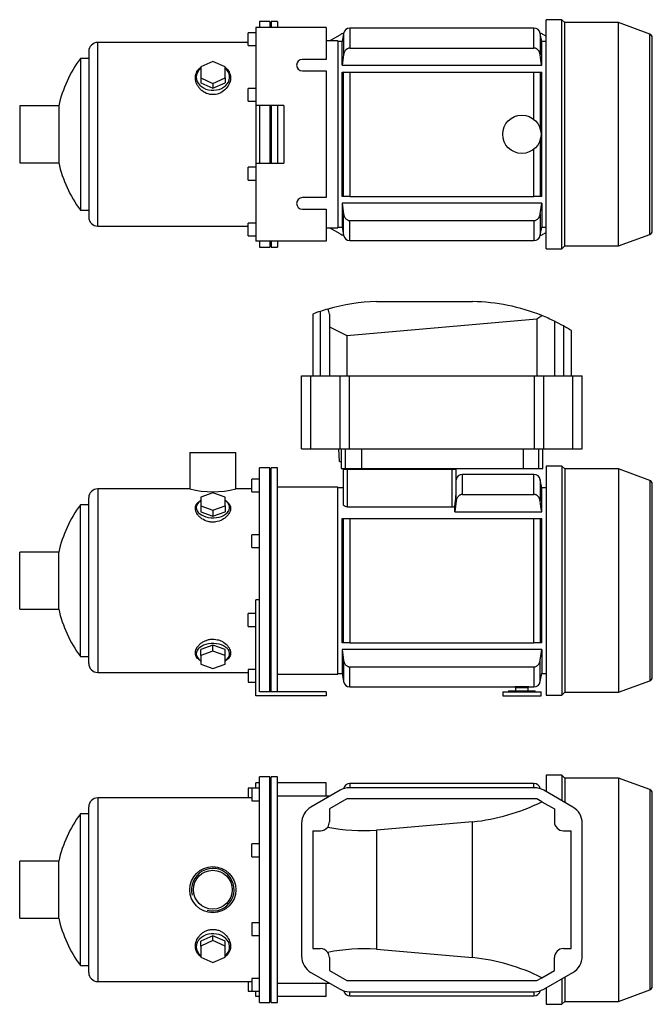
# Model space of a CAD drawing. Header units: millimetres. Extents: x 63 to 1175, y 14 to 799.
# Tile 1 of 2: x 63 to 557, y 29 to 799. Entities that reach past the tile are written whole.
import ezdxf

# ---------------------------------------------------------------- set-up
doc = ezdxf.new("R2010")
doc.units = ezdxf.units.MM
for name, color, linetype in [('CARCASSA_MEC_90', 7, 'Continuous'), ('COPRIVENTOLA_MEC', 7, 'Continuous'), ('CORPO_MH_3-5_[5]', 7, 'Continuous'), ('FLANGIA_MOTORE_T', 7, 'Continuous'), ('PIEDINO_MEC_90_I', 7, 'Continuous'), ('STAFFA_3-5-9_INT', 7, 'Continuous'), ('VFD_SEMPL', 7, 'Continuous')]:
    doc.layers.add(name, color=color, linetype=linetype)

# ---------------------------------------------------------------- blocks, each defined once
blk = doc.blocks.new('SE1')
at = {"layer": 'CARCASSA_MEC_90', "color": 7, "linetype": 'Continuous'}
for p, q in [((321.01, 201.92), (321.01, 198.62)), ((464.92, 201.92), (321.01, 201.92)), ((464.92, 198.62), (464.92, 201.92)), ((321.01, 35.92), (321.01, 39.22)), ((464.92, 39.22), (464.92, 35.92)), ((321.01, 35.92), (464.92, 35.92))]:
    blk.add_line(p, q, dxfattribs=at)
for centre, start, end in [((321.01, 196.92), 90, 168.67351), ((464.92, 196.92), 11.32717, 90), ((321.01, 40.92), 191.32535, 270), ((464.92, 40.92), 270, 348.67397)]:
    blk.add_arc(centre, 5, start, end, dxfattribs=at)
at = {"layer": 'COPRIVENTOLA_MEC', "color": 7, "linetype": 'Continuous'}
for p, q in [((474.47, 208.47), (474.47, 195.59)), ((486.77, 208.47), (474.47, 208.47)), ((486.77, 208.47), (486.77, 188.49)), ((489.07, 206.17), (486.77, 208.47)), ((489.07, 206.17), (489.07, 187.16)), ((530.91, 206.17), (489.07, 206.17)), ((530.91, 206.17), (530.91, 31.67)), ((555.49, 197.22), (530.91, 206.17)), ((555.49, 197.22), (555.49, 40.62)), ((557.47, 43.44), (557.47, 194.4)), ((486.77, 49.35), (486.77, 29.37)), ((489.07, 50.68), (489.07, 31.67)), ((474.47, 42.25), (474.47, 29.37)), ((530.91, 31.67), (555.49, 40.62)), ((486.77, 29.37), (489.07, 31.67)), ((489.07, 31.67), (530.91, 31.67)), ((474.47, 29.37), (486.77, 29.37))]:
    blk.add_line(p, q, dxfattribs=at)
for centre, start, end in [((554.47, 194.4), 0, 70), ((554.47, 43.44), 290, 0)]:
    blk.add_arc(centre, 3, start, end, dxfattribs=at)
at = {"layer": 'CORPO_MH_3-5_[5]', "color": 7, "linetype": 'Continuous'}
for p, q in [((250.47, 30.67), (250.47, 207.17)), ((258.47, 207.17), (250.47, 207.17)), ((258.47, 30.67), (258.47, 207.17)), ((244.47, 198.29), (244.47, 188.29)), ((250.47, 198.29), (244.47, 198.29)), ((123.87, 190.67), (123.87, 47.17)), ((244.47, 190.67), (123.87, 190.67)), ((244.47, 188.29), (250.47, 188.29)), ((110.31, 59.67), (110.31, 178.17)), ((116.87, 178.17), (110.31, 178.17)), ((116.87, 54.17), (116.87, 183.67)), ((244.47, 144.73), (244.47, 154.73)), ((250.47, 154.73), (244.47, 154.73)), ((62.87, 96.67), (62.87, 141.17)), ((93.37, 141.17), (62.87, 141.17)), ((93.37, 96.67), (93.37, 141.17)), ((244.47, 144.73), (250.47, 144.73)), ((62.87, 96.67), (93.37, 96.67)), ((244.47, 93.12), (244.47, 83.12)), ((250.47, 93.12), (244.47, 93.12)), ((213.97, 82.93), (204.47, 78.61)), ((213.97, 79.24), (204.47, 74.91)), ((204.47, 74.91), (204.47, 78.61)), ((223.47, 78.61), (213.97, 82.93)), ((213.97, 79.24), (213.97, 82.93)), ((223.47, 74.91), (213.97, 79.24)), ((223.47, 74.91), (223.47, 78.61)), ((244.47, 83.12), (250.47, 83.12)), ((204.47, 74.91), (204.47, 66.27)), ((223.47, 66.27), (223.47, 74.91)), ((204.47, 66.27), (213.97, 61.95)), ((213.97, 61.95), (223.47, 66.27)), ((110.31, 59.67), (116.87, 59.67)), ((123.87, 47.17), (244.47, 47.17)), ((244.47, 49.55), (244.47, 39.55)), ((250.47, 49.55), (244.47, 49.55)), ((244.47, 39.55), (250.47, 39.55)), ((250.47, 30.67), (258.47, 30.67))]:
    blk.add_line(p, q, dxfattribs=at)
for radius in [18, 15.15]:
    blk.add_circle((213.87, 118.92), radius, dxfattribs=at)
for centre, radius, start, end in [((123.87, 183.67), 7, 90, 180), ((190.87, 118.92), 100, 143.66538, 167.14409), ((213.87, 118.92), 16.62, 255, 195), ((190.87, 118.92), 100, 192.85591, 216.33462), ((123.87, 54.17), 7, 180, 270)]:
    blk.add_arc(centre, radius, start, end, dxfattribs=at)
for start_param, end_param in [(2.390244, 6.283185), (0, 0.751348)]:
    blk.add_ellipse((213.97, 74.29), major_axis=(-13, 0), ratio=0.788011, start_param=start_param, end_param=end_param, dxfattribs=at)
blk.add_open_spline([(204.46, 66.53), (204.1, 66.8), (203.76, 67.08), (202.88, 67.92), (202.38, 68.49), (201.1, 70.35), (200.56, 71.72), (200.11, 74.68), (200.21, 76.2), (201.05, 79.27), (201.78, 80.77), (203.33, 82.86), (203.91, 83.51), (205.21, 84.73), (205.93, 85.29), (207.49, 86.29), (208.32, 86.71), (210.07, 87.38), (211, 87.63), (213.83, 88.08), (215.8, 87.94), (218.53, 87.16), (219.42, 86.79), (221.07, 85.92), (221.84, 85.41), (223.97, 83.69), (225.13, 82.32), (226.83, 79.41), (227.38, 77.86), (227.82, 74.81), (227.72, 73.28), (226.89, 70.47), (226.14, 69.15), (224.64, 67.49), (224.09, 67), (223.49, 66.55)], degree=3, knots=[0.1389216, 0.1389216, 0.1389216, 0.1389216, 0.15625, 0.15625, 0.1875, 0.1875, 0.25, 0.25, 0.3125, 0.3125, 0.375, 0.375, 0.40625, 0.40625, 0.4375, 0.4375, 0.46875, 0.46875, 0.5, 0.5, 0.5625, 0.5625, 0.59375, 0.59375, 0.625, 0.625, 0.6875, 0.6875, 0.75, 0.75, 0.8125, 0.8125, 0.875, 0.875, 0.9041554, 0.9041554, 0.9041554, 0.9041554], dxfattribs=at)
at = {"layer": 'FLANGIA_MOTORE_T', "color": 7, "linetype": 'Continuous'}
for p, q in [((259.47, 205.67), (258.47, 205.67)), ((259.47, 30.67), (259.47, 207.17)), ((264.47, 207.17), (259.47, 207.17)), ((264.47, 30.67), (264.47, 207.17)), ((305.11, 191.92), (264.47, 191.92)), ((264.47, 45.92), (305.11, 45.92)), ((258.47, 32.17), (259.47, 32.17)), ((259.47, 30.67), (264.47, 30.67))]:
    blk.add_line(p, q, dxfattribs=at)
at = {"layer": 'STAFFA_3-5-9_INT', "color": 7, "linetype": 'Continuous'}
for p, q in [((250.47, 202.42), (247.47, 202.42)), ((247.47, 198.29), (247.47, 202.42)), ((302.47, 202.42), (264.47, 202.42)), ((302.47, 191.92), (302.47, 202.42)), ((241.47, 198.29), (241.47, 190.67)), ((244.47, 198.29), (241.47, 198.29)), ((241.47, 47.17), (241.47, 39.55)), ((241.47, 39.55), (244.47, 39.55)), ((247.47, 35.42), (247.47, 39.55)), ((302.47, 35.42), (302.47, 45.92)), ((250.47, 35.42), (247.47, 35.42)), ((302.47, 35.42), (264.47, 35.42))]:
    blk.add_line(p, q, dxfattribs=at)
at = {"layer": 'VFD_SEMPL', "color": 7, "linetype": 'Continuous'}
for p, q in [((313.31, 196.66), (290.59, 183.54)), ((465.3, 198.62), (320.63, 198.62)), ((495.34, 183.54), (472.62, 196.66)), ((318.66, 189.92), (304.97, 182.01)), ((467.27, 189.92), (318.66, 189.92)), ((471.15, 187.68), (467.27, 189.92)), ((471.15, 187.68), (480.97, 182.01)), ((304.97, 182.01), (304.97, 171.92)), ((480.97, 182.01), (480.97, 171.92)), ((283.27, 170.85), (283.27, 66.99)), ((416.95, 171.98), (341.83, 165.41)), ((416.95, 65.86), (416.95, 171.98)), ((502.66, 66.99), (502.66, 170.85)), ((291.96, 164.92), (291.96, 72.92)), ((291.96, 164.92), (297.97, 164.92)), ((341.83, 165.41), (341.83, 72.43)), ((487.97, 164.92), (494.15, 164.92)), ((494.15, 72.92), (494.15, 164.92)), ((291.96, 72.92), (297.97, 72.92)), ((341.83, 72.43), (416.95, 65.86)), ((487.97, 72.92), (494.15, 72.92)), ((304.97, 65.92), (304.97, 55.83)), ((480.97, 55.83), (480.97, 65.92)), ((290.59, 54.3), (313.31, 41.19)), ((304.97, 55.83), (318.66, 47.92)), ((471.15, 50.17), (480.97, 55.83)), ((472.62, 41.19), (495.34, 54.3)), ((318.66, 47.92), (467.27, 47.92)), ((467.27, 47.92), (471.15, 50.17)), ((320.63, 39.22), (465.3, 39.22))]:
    blk.add_line(p, q, dxfattribs=at)
for centre, radius, start, end in [((320.63, 183.97), 14.65, 90, 120), ((465.3, 183.97), 14.65, 60, 90), ((297.92, 170.85), 14.65, 120, 180), ((488.01, 170.85), 14.65, 0, 60), ((297.97, 171.92), 7, 324.93373, 0), ((487.97, 171.92), 7, 180, 270), ((297.97, 171.92), 7, 270, 324.93373), ((297.97, 65.92), 7, 35.06627, 90), ((297.97, 65.92), 7, 0, 35.06627), ((487.97, 65.92), 7, 90, 180), ((297.92, 66.99), 14.65, 180, 240), ((488.01, 66.99), 14.65, 300, 360), ((320.63, 53.87), 14.65, 240, 270), ((465.3, 53.87), 14.65, 270, 300)]:
    blk.add_arc(centre, radius, start, end, dxfattribs=at)
for centre, major_axis, start_param, end_param in [((414.96, 322.37), (-106.07, -115.75), 0.798654, 1.169416), ((345.15, 316.24), (-106.07, -115.75), 0.505398, 0.763296), ((345.15, -78.39), (-106.07, 115.75), 5.519889, 5.777787), ((414.96, -84.52), (-106.07, 115.75), 5.113769, 5.484531)]:
    blk.add_ellipse(centre, major_axis=major_axis, ratio=0.916331, start_param=start_param, end_param=end_param, dxfattribs=at)
blk = doc.blocks.new('SE2')
at = {"layer": 'CARCASSA_MEC_90', "color": 7, "linetype": 'Continuous'}
for p, q in [((315.97, 420.21), (315.97, 447.41)), ((315.97, 447.41), (318.97, 447.41)), ((318.47, 447.41), (318.47, 447.91)), ((318.97, 447.41), (400.97, 447.41)), ((318.97, 447.41), (318.97, 418.04)), ((321.47, 447.91), (321.47, 447.41)), ((398.47, 447.41), (398.47, 447.91)), ((400.97, 418.04), (400.97, 447.41)), ((400.97, 447.41), (403.97, 447.41)), ((401.47, 447.91), (401.47, 447.41)), ((403.97, 447.41), (403.97, 426.97)), ((404.09, 439.28), (403.97, 438.58)), ((404.09, 422.61), (404.09, 439.28)), ((409.01, 427.77), (409.01, 443.41)), ((464.92, 443.41), (409.01, 443.41)), ((464.92, 427.77), (464.92, 443.41)), ((469.84, 439.28), (469.84, 422.61)), ((470.97, 432.91), (469.84, 439.28)), ((315.97, 432.91), (311.47, 432.91)), ((470.97, 414.3), (470.97, 432.91)), ((474.47, 432.91), (470.97, 432.91)), ((409.01, 427.77), (464.92, 427.77)), ((318.97, 418.04), (400.97, 418.04)), ((404.09, 422.61), (402.97, 414.3)), ((402.97, 414.3), (402.97, 418.61)), ((314.97, 311.91), (314.97, 408.91)), ((314.97, 408.91), (316.09, 408.91)), ((316.09, 311.91), (316.09, 408.91)), ((316.09, 408.91), (321.01, 408.91)), ((321.01, 408.91), (464.92, 408.91)), ((321.01, 408.91), (321.01, 311.91)), ((402.97, 414.3), (470.97, 414.3)), ((464.92, 311.91), (464.92, 408.91)), ((464.92, 408.91), (469.84, 408.91)), ((469.84, 408.91), (470.97, 408.91)), ((469.84, 408.91), (469.84, 311.91)), ((470.97, 311.91), (470.97, 408.91)), ((316.09, 311.91), (314.97, 311.91)), ((321.01, 311.91), (316.09, 311.91)), ((321.01, 311.91), (464.92, 311.91)), ((469.84, 311.91), (464.92, 311.91)), ((470.97, 311.91), (469.84, 311.91)), ((470.97, 306.52), (314.97, 306.52)), ((314.97, 306.52), (314.97, 287.91)), ((314.97, 306.52), (316.09, 298.22)), ((469.84, 298.22), (470.97, 306.52)), ((470.97, 306.52), (470.97, 287.91)), ((316.09, 298.22), (316.09, 281.55)), ((321.01, 293.06), (464.92, 293.06)), ((321.01, 277.41), (321.01, 293.06)), ((464.92, 293.06), (464.92, 277.41)), ((469.84, 281.55), (469.84, 298.22)), ((311.47, 287.91), (314.97, 287.91)), ((314.97, 287.91), (316.09, 281.55)), ((469.84, 281.55), (470.97, 287.91)), ((470.97, 287.91), (474.47, 287.91)), ((321.01, 277.41), (449.97, 277.41)), ((449.97, 277.41), (460.97, 277.41)), ((460.97, 277.41), (464.92, 277.41))]:
    blk.add_line(p, q, dxfattribs=at)
for centre, radius, start, end in [((409.01, 438.41), 5, 90, 170), ((464.92, 438.41), 5, 10, 90), ((238.11, 442.57), 166.58, 351.73034, 354.62631), ((401, 421.68), 3.64, 269.44809, 302.65314), ((321.01, 282.41), 5, 190, 270), ((455.47, 194.58), 83.01, 86.2011, 93.7989), ((464.92, 282.41), 5, 270, 350)]:
    blk.add_arc(centre, radius, start, end, dxfattribs=at)
for points, knots in [([(409.01, 427.77), (408.69, 427.77), (408.36, 427.73), (407.74, 427.58), (407.43, 427.46), (406.85, 427.18), (406.58, 427), (406.06, 426.6), (405.83, 426.37), (405.41, 425.88), (405.21, 425.62), (404.88, 425.07), (404.73, 424.78), (404.47, 424.18), (404.37, 423.87), (404.2, 423.25), (404.13, 422.93), (404.09, 422.61)], [0, 0, 0, 0, 0.125, 0.125, 0.25, 0.25, 0.375, 0.375, 0.5, 0.5, 0.625, 0.625, 0.75, 0.75, 0.875, 0.875, 1, 1, 1, 1]), ([(469.84, 422.61), (469.75, 423.25), (469.59, 423.87), (469.21, 424.77), (469.06, 425.06), (468.72, 425.61), (468.53, 425.87), (468.11, 426.36), (467.87, 426.59), (467.36, 426.99), (467.09, 427.17), (466.66, 427.39), (466.5, 427.45), (466.2, 427.57), (466.04, 427.61), (465.57, 427.73), (465.25, 427.77), (464.92, 427.77)], [0, 0, 0, 0, 0.25, 0.25, 0.375, 0.375, 0.5, 0.5, 0.625, 0.625, 0.75, 0.75, 0.8125, 0.8125, 0.875, 0.875, 1, 1, 1, 1]), ([(318.97, 418.04), (318.74, 418.04), (318.53, 418.05), (318.1, 418.13), (317.9, 418.18), (317.52, 418.31), (317.34, 418.39), (317.02, 418.57), (316.87, 418.67), (316.61, 418.88), (316.5, 418.99), (316.31, 419.22), (316.22, 419.34), (316.03, 419.71), (315.97, 419.96), (315.97, 420.21)], [0, 0, 0, 0, 0.125, 0.125, 0.25, 0.25, 0.375, 0.375, 0.5, 0.5, 0.625, 0.625, 0.75, 0.75, 1, 1, 1, 1]), ([(316.09, 298.22), (316.18, 297.57), (316.34, 296.95), (316.72, 296.06), (316.87, 295.77), (317.21, 295.22), (317.4, 294.96), (317.82, 294.47), (318.06, 294.24), (318.57, 293.83), (318.84, 293.66), (319.28, 293.44), (319.43, 293.37), (319.73, 293.26), (319.89, 293.21), (320.36, 293.1), (320.68, 293.06), (321.01, 293.06)], [0, 0, 0, 0, 0.25, 0.25, 0.375, 0.375, 0.5, 0.5, 0.625, 0.625, 0.75, 0.75, 0.8125, 0.8125, 0.875, 0.875, 1, 1, 1, 1]), ([(464.92, 293.06), (465.25, 293.06), (465.57, 293.1), (466.19, 293.25), (466.5, 293.36), (467.08, 293.65), (467.35, 293.83), (467.87, 294.23), (468.1, 294.46), (468.52, 294.94), (468.72, 295.21), (469.06, 295.76), (469.2, 296.05), (469.46, 296.65), (469.56, 296.95), (469.73, 297.58), (469.8, 297.9), (469.84, 298.22)], [0, 0, 0, 0, 0.125, 0.125, 0.25, 0.25, 0.375, 0.375, 0.5, 0.5, 0.625, 0.625, 0.75, 0.75, 0.875, 0.875, 1, 1, 1, 1])]:
    blk.add_open_spline(points, degree=3, knots=knots, dxfattribs=at)
blk.add_open_spline([(470.97, 414.3), (470.6, 417.07), (470.23, 419.84), (469.84, 422.61)], degree=3, dxfattribs=at)
at = {"layer": 'COPRIVENTOLA_MEC', "color": 7, "linetype": 'Continuous'}
for p, q in [((474.47, 449.96), (474.47, 270.86)), ((486.77, 449.96), (474.47, 449.96)), ((486.77, 449.96), (486.77, 270.86)), ((489.07, 447.66), (486.77, 449.96)), ((489.07, 447.66), (489.07, 273.16)), ((530.91, 447.66), (489.07, 447.66)), ((530.91, 447.66), (530.91, 273.16)), ((555.49, 438.72), (530.91, 447.66)), ((555.49, 438.72), (555.49, 282.11)), ((557.47, 284.93), (557.47, 435.9)), ((530.91, 273.16), (555.49, 282.11)), ((474.47, 270.86), (486.77, 270.86)), ((486.77, 270.86), (489.07, 273.16)), ((489.07, 273.16), (530.91, 273.16))]:
    blk.add_line(p, q, dxfattribs=at)
for centre, start, end in [((554.47, 435.9), 0, 70), ((554.47, 284.93), 290, 0)]:
    blk.add_arc(centre, 3, start, end, dxfattribs=at)
at = {"layer": 'CORPO_MH_3-5_[5]', "color": 7, "linetype": 'Continuous'}
for p, q in [((195.87, 460.41), (231.87, 460.41)), ((195.87, 460.41), (195.87, 432.16)), ((231.87, 432.16), (231.87, 460.41)), ((250.47, 331.85), (250.47, 448.66)), ((258.47, 448.66), (250.47, 448.66)), ((258.47, 273.41), (258.47, 448.66)), ((244.47, 429.79), (244.47, 439.79)), ((250.47, 439.79), (244.47, 439.79)), ((123.87, 432.16), (123.87, 288.66)), ((195.9, 432.16), (123.87, 432.16)), ((244.47, 432.16), (231.87, 432.16)), ((116.87, 295.66), (116.87, 425.16)), ((213.97, 429.03), (204.47, 425.65)), ((204.47, 425.65), (204.47, 418.9)), ((223.47, 425.65), (213.97, 429.03)), ((223.47, 418.9), (223.47, 425.65)), ((244.47, 429.79), (250.47, 429.79)), ((110.31, 301.16), (110.31, 419.66)), ((116.87, 419.66), (110.31, 419.66)), ((204.47, 418.9), (204.47, 414.17)), ((204.47, 418.9), (213.97, 415.52)), ((213.97, 415.52), (223.47, 418.9)), ((213.97, 415.52), (213.97, 410.79)), ((223.47, 418.9), (223.47, 414.17)), ((204.47, 414.17), (213.97, 410.79)), ((213.97, 410.79), (223.47, 414.17)), ((244.47, 386.22), (244.47, 396.22)), ((250.47, 396.22), (244.47, 396.22)), ((244.47, 386.22), (250.47, 386.22)), ((62.87, 338.16), (62.87, 382.66)), ((93.37, 382.66), (62.87, 382.66)), ((93.37, 338.16), (93.37, 382.66)), ((62.87, 338.16), (93.37, 338.16)), ((213.97, 310.04), (204.47, 306.66)), ((223.47, 306.66), (213.97, 310.04)), ((213.97, 305.31), (213.97, 310.04)), ((110.31, 301.16), (116.87, 301.16)), ((204.47, 301.93), (204.47, 306.66)), ((213.97, 305.31), (204.47, 301.93)), ((204.47, 301.93), (204.47, 295.18)), ((223.47, 301.93), (213.97, 305.31)), ((223.47, 301.93), (223.47, 306.66)), ((223.47, 295.18), (223.47, 301.93)), ((204.47, 295.18), (213.97, 291.8)), ((213.97, 291.8), (223.47, 295.18)), ((123.87, 288.66), (241.47, 288.66))]:
    blk.add_line(p, q, dxfattribs=at)
for centre, radius, start, end in [((123.87, 425.16), 7, 90, 180), ((213.87, 501.64), 71.77, 255.4749, 284.5251), ((190.87, 360.41), 100, 143.66538, 167.14409), ((190.87, 360.41), 100, 192.85591, 216.33462), ((123.87, 295.66), 7, 180, 270)]:
    blk.add_arc(centre, radius, start, end, dxfattribs=at)
for centre, start_param, end_param in [((213.97, 417.54), 0, 3.892941), ((213.97, 417.54), 5.531837, 6.283185), ((213.97, 303.28), 2.390244, 6.283185), ((213.97, 303.28), 0, 0.751348)]:
    blk.add_ellipse(centre, major_axis=(-13, 0), ratio=0.615661, start_param=start_param, end_param=end_param, dxfattribs=at)
for points, knots in [([(215.95, 406.26), (214.99, 406.14), (214.04, 406.1), (212.15, 406.21), (211.19, 406.36), (208.46, 407.04), (206.78, 407.81), (204.66, 409.25), (204.01, 409.78), (202.88, 410.88), (202.38, 411.46), (201.1, 413.26), (200.56, 414.49), (200.11, 416.93), (200.21, 418.09), (201.05, 420.24), (201.78, 421.2), (203.3, 422.42), (203.84, 422.78), (204.44, 423.1)], [0, 0, 0, 0, 0.03125, 0.03125, 0.0625, 0.0625, 0.125, 0.125, 0.15625, 0.15625, 0.1875, 0.1875, 0.25, 0.25, 0.3125, 0.3125, 0.375, 0.375, 0.4043708, 0.4043708, 0.4043708, 0.4043708]), ([(223.49, 423.09), (224.49, 422.56), (225.32, 421.94), (226.83, 420.33), (227.38, 419.28), (227.82, 417.03), (227.72, 415.81), (226.89, 413.37), (226.14, 412.12), (224.09, 409.85), (222.76, 408.78), (219.66, 407.12), (217.85, 406.51), (215.95, 406.26)], [0.6394434, 0.6394434, 0.6394434, 0.6394434, 0.6875, 0.6875, 0.75, 0.75, 0.8125, 0.8125, 0.875, 0.875, 0.9375, 0.9375, 1, 1, 1, 1]), ([(204.46, 297.72), (204.1, 297.91), (203.76, 298.12), (202.88, 298.71), (202.38, 299.13), (201.1, 300.51), (200.56, 301.54), (200.11, 303.81), (200.21, 305.01), (201.05, 307.47), (201.78, 308.69), (203.33, 310.41), (203.91, 310.96), (205.21, 311.97), (205.93, 312.45), (207.49, 313.29), (208.32, 313.64), (210.07, 314.22), (211, 314.44), (213.83, 314.81), (215.8, 314.7), (218.53, 314.03), (219.42, 313.72), (221.07, 312.98), (221.84, 312.55), (223.97, 311.1), (225.13, 309.97), (226.83, 307.58), (227.38, 306.33), (227.82, 303.91), (227.72, 302.73), (226.89, 300.59), (226.14, 299.62), (224.64, 298.41), (224.09, 298.05), (223.49, 297.73)], [0.1389216, 0.1389216, 0.1389216, 0.1389216, 0.15625, 0.15625, 0.1875, 0.1875, 0.25, 0.25, 0.3125, 0.3125, 0.375, 0.375, 0.40625, 0.40625, 0.4375, 0.4375, 0.46875, 0.46875, 0.5, 0.5, 0.5625, 0.5625, 0.59375, 0.59375, 0.625, 0.625, 0.6875, 0.6875, 0.75, 0.75, 0.8125, 0.8125, 0.875, 0.875, 0.9041554, 0.9041554, 0.9041554, 0.9041554])]:
    blk.add_open_spline(points, degree=3, knots=knots, dxfattribs=at)
at = {"layer": 'FLANGIA_MOTORE_T', "color": 7, "linetype": 'Continuous'}
for p, q in [((259.47, 447.16), (258.47, 447.16)), ((259.47, 273.41), (259.47, 448.66)), ((264.47, 448.66), (259.47, 448.66)), ((264.47, 273.41), (264.47, 448.66)), ((311.47, 433.41), (264.47, 433.41)), ((311.47, 287.41), (311.47, 433.41)), ((264.47, 287.41), (311.47, 287.41)), ((258.47, 273.66), (259.47, 273.66))]:
    blk.add_line(p, q, dxfattribs=at)
at = {"layer": 'PIEDINO_MEC_90_I', "color": 7, "linetype": 'Continuous'}
for p, q in [((440.47, 273.41), (470.47, 273.41)), ((440.47, 273.41), (440.47, 270.41)), ((440.47, 270.41), (470.47, 270.41)), ((444.97, 274.41), (465.97, 274.41)), ((444.97, 274.41), (444.97, 273.41)), ((450.47, 276.91), (460.47, 276.91)), ((450.47, 276.91), (450.47, 274.41)), ((460.47, 274.41), (460.47, 276.91)), ((465.97, 273.41), (465.97, 274.41)), ((470.47, 270.41), (470.47, 273.41))]:
    blk.add_line(p, q, dxfattribs=at)
at = {"layer": 'STAFFA_3-5-9_INT', "color": 7, "linetype": 'Continuous'}
for p, q in [((247.47, 270.41), (247.47, 345.41)), ((250.47, 345.41), (247.47, 345.41)), ((241.47, 324.61), (241.47, 334.61)), ((247.47, 334.61), (241.47, 334.61)), ((250.47, 273.41), (250.47, 331.85)), ((241.47, 324.61), (247.47, 324.61)), ((241.47, 291.04), (241.47, 281.04)), ((247.47, 291.04), (241.47, 291.04)), ((241.47, 281.04), (247.47, 281.04)), ((302.47, 270.41), (247.47, 270.41)), ((302.47, 273.41), (250.47, 273.41)), ((302.47, 273.41), (302.47, 270.41))]:
    blk.add_line(p, q, dxfattribs=at)
at = {"layer": 'VFD_SEMPL', "color": 7, "linetype": 'Continuous'}
for p, q in [((341.83, 578.41), (416.95, 578.41)), ((297.97, 520.41), (297.97, 570.84)), ((291.96, 568.7), (291.96, 520.41)), ((304.97, 568.71), (304.97, 558.66)), ((318.66, 551.98), (467.27, 564.93)), ((467.27, 564.93), (471.15, 567.5)), ((467.27, 564.93), (467.27, 520.41)), ((480.97, 563.12), (480.97, 520.41)), ((304.97, 558.66), (304.97, 520.41)), ((304.97, 558.66), (318.66, 551.98)), ((487.97, 559.46), (487.97, 520.41)), ((494.15, 555.82), (494.15, 520.41)), ((318.66, 551.98), (318.66, 520.41)), ((283.27, 463.41), (283.27, 520.41)), ((283.27, 520.41), (290.59, 520.41)), ((290.59, 463.41), (290.59, 520.41)), ((290.59, 520.41), (313.31, 520.41)), ((313.31, 463.41), (313.31, 520.41)), ((313.31, 520.41), (320.63, 520.41)), ((320.63, 463.41), (320.63, 520.41)), ((320.63, 520.41), (465.3, 520.41)), ((465.3, 463.41), (465.3, 520.41)), ((465.3, 520.41), (472.62, 520.41)), ((472.62, 463.41), (472.62, 520.41)), ((472.62, 520.41), (495.34, 520.41)), ((495.34, 463.41), (495.34, 520.41)), ((495.34, 520.41), (502.66, 520.41)), ((502.66, 463.41), (502.66, 520.41)), ((502.66, 463.41), (502.66, 520.41)), ((283.27, 463.41), (290.59, 463.41)), ((290.59, 463.41), (313.31, 463.41)), ((312.97, 453.41), (312.44, 463.41)), ((313.31, 463.41), (320.63, 463.41)), ((314.24, 463.41), (314.24, 447.91)), ((317.35, 463.41), (317.35, 447.91)), ((320.63, 463.41), (465.3, 463.41)), ((330.46, 447.91), (330.46, 463.41)), ((456.74, 447.91), (456.74, 463.41)), ((465.3, 463.41), (472.62, 463.41)), ((468.85, 447.91), (468.85, 463.41)), ((471.8, 447.91), (471.8, 463.41)), ((472.62, 463.41), (495.34, 463.41)), ((495.34, 463.41), (502.66, 463.41)), ((312.97, 453.41), (314.24, 453.41)), ((314.24, 447.91), (317.35, 447.91)), ((317.35, 447.91), (330.46, 447.91)), ((330.46, 447.91), (456.74, 447.91)), ((456.74, 447.91), (468.85, 447.91)), ((468.85, 447.91), (471.8, 447.91))]:
    blk.add_line(p, q, dxfattribs=at)
for centre, start, end in [((345.15, 428.45), 91.26634, 106.0428), ((414.96, 428.43), 67.99737, 89.2405), ((345.15, 428.45), 108.33374, 110.76795), ((345.15, 428.45), 106.0428, 108.33374), ((414.96, 428.43), 63.89242, 67.99737), ((414.96, 428.43), 60.87447, 63.89242), ((414.96, 428.43), 58.13179, 60.87447)]:
    blk.add_arc(centre, 150, start, end, dxfattribs=at)
blk.add_ellipse((297.97, 568.1), major_axis=(5.16, 5.16), ratio=0.916331, start_param=5.54142, end_param=6.153442, dxfattribs=at)
blk = doc.blocks.new('SE3')
at = {"layer": 'CARCASSA_MEC_90', "color": 7, "linetype": 'Continuous'}
for p, q in [((316.09, 788.04), (314.97, 781.67)), ((316.09, 788.04), (316.09, 771.36)), ((321.01, 792.17), (321.01, 776.53)), ((464.92, 792.17), (321.01, 792.17)), ((464.92, 776.53), (464.92, 792.17)), ((469.84, 788.04), (469.84, 771.36)), ((470.97, 781.67), (469.84, 788.04)), ((314.97, 781.67), (311.47, 781.67)), ((314.97, 763.06), (314.97, 781.67)), ((470.97, 763.06), (470.97, 781.67)), ((474.47, 781.67), (470.97, 781.67)), ((321.01, 776.53), (464.92, 776.53)), ((314.97, 763.06), (470.97, 763.06)), ((314.97, 660.67), (314.97, 757.67)), ((314.97, 757.67), (316.09, 757.67)), ((316.09, 660.67), (316.09, 757.67)), ((316.09, 757.67), (321.01, 757.67)), ((321.01, 757.67), (464.92, 757.67)), ((321.01, 757.67), (321.01, 660.67)), ((464.92, 720.82), (464.92, 757.67)), ((464.92, 757.67), (469.84, 757.67)), ((469.84, 757.67), (470.97, 757.67)), ((469.84, 757.67), (469.84, 713.45)), ((470.97, 660.67), (470.97, 757.67)), ((469.84, 704.89), (469.84, 660.67)), ((464.92, 660.67), (464.92, 697.53)), ((316.09, 660.67), (314.97, 660.67)), ((470.97, 655.28), (314.97, 655.28)), ((314.97, 655.28), (314.97, 636.67)), ((314.97, 655.28), (316.09, 646.98)), ((321.01, 660.67), (316.09, 660.67)), ((321.01, 660.67), (464.92, 660.67)), ((469.84, 660.67), (464.92, 660.67)), ((470.97, 660.67), (469.84, 660.67)), ((469.84, 646.98), (470.97, 655.28)), ((470.97, 655.28), (470.97, 636.67)), ((316.09, 630.3), (316.09, 646.98)), ((469.84, 646.98), (469.84, 630.3)), ((321.01, 641.82), (464.92, 641.82)), ((321.01, 626.17), (321.01, 641.82)), ((464.92, 641.82), (464.92, 626.17)), ((311.47, 636.67), (314.97, 636.67)), ((314.97, 636.67), (316.09, 630.3)), ((469.84, 630.3), (470.97, 636.67)), ((470.97, 636.67), (474.47, 636.67)), ((321.01, 626.17), (464.92, 626.17))]:
    blk.add_line(p, q, dxfattribs=at)
for centre, start, end in [((321.01, 787.17), 90, 170), ((464.92, 787.17), 10, 90), ((321.01, 631.17), 190, 270), ((464.92, 631.17), 270, 350)]:
    blk.add_arc(centre, 5, start, end, dxfattribs=at)
for points in [[(316.09, 771.36), (315.7, 768.6), (315.33, 765.83), (314.97, 763.06)], [(470.97, 763.06), (470.6, 765.83), (470.23, 768.6), (469.84, 771.36)]]:
    blk.add_open_spline(points, degree=3, dxfattribs=at)
for points, knots in [([(321.01, 776.53), (320.69, 776.53), (320.36, 776.49), (319.74, 776.34), (319.43, 776.22), (318.85, 775.93), (318.58, 775.76), (318.06, 775.35), (317.83, 775.13), (317.41, 774.64), (317.21, 774.38), (316.88, 773.82), (316.73, 773.54), (316.47, 772.94), (316.37, 772.63), (316.2, 772), (316.13, 771.69), (316.09, 771.36)], [0, 0, 0, 0, 0.125, 0.125, 0.25, 0.25, 0.375, 0.375, 0.5, 0.5, 0.625, 0.625, 0.75, 0.75, 0.875, 0.875, 1, 1, 1, 1]), ([(469.84, 771.36), (469.75, 772.01), (469.59, 772.63), (469.21, 773.52), (469.06, 773.82), (468.72, 774.37), (468.53, 774.63), (468.11, 775.12), (467.87, 775.35), (467.36, 775.75), (467.09, 775.93), (466.66, 776.15), (466.5, 776.21), (466.2, 776.32), (466.04, 776.37), (465.57, 776.49), (465.25, 776.53), (464.92, 776.53)], [0, 0, 0, 0, 0.25, 0.25, 0.375, 0.375, 0.5, 0.5, 0.625, 0.625, 0.75, 0.75, 0.8125, 0.8125, 0.875, 0.875, 1, 1, 1, 1]), ([(316.09, 646.98), (316.18, 646.33), (316.34, 645.71), (316.72, 644.82), (316.87, 644.53), (317.21, 643.97), (317.4, 643.71), (317.82, 643.22), (318.06, 642.99), (318.57, 642.59), (318.84, 642.42), (319.28, 642.2), (319.43, 642.13), (319.73, 642.02), (319.89, 641.97), (320.36, 641.86), (320.68, 641.82), (321.01, 641.82)], [0, 0, 0, 0, 0.25, 0.25, 0.375, 0.375, 0.5, 0.5, 0.625, 0.625, 0.75, 0.75, 0.8125, 0.8125, 0.875, 0.875, 1, 1, 1, 1]), ([(464.92, 641.82), (465.25, 641.82), (465.57, 641.86), (466.19, 642.01), (466.5, 642.12), (467.08, 642.41), (467.35, 642.58), (467.87, 642.99), (468.1, 643.21), (468.52, 643.7), (468.72, 643.97), (469.06, 644.52), (469.2, 644.81), (469.46, 645.4), (469.56, 645.71), (469.73, 646.34), (469.8, 646.66), (469.84, 646.98)], [0, 0, 0, 0, 0.125, 0.125, 0.25, 0.25, 0.375, 0.375, 0.5, 0.5, 0.625, 0.625, 0.75, 0.75, 0.875, 0.875, 1, 1, 1, 1])]:
    blk.add_open_spline(points, degree=3, knots=knots, dxfattribs=at)
at = {"layer": 'COPRIVENTOLA_MEC', "color": 7, "linetype": 'Continuous'}
for p, q in [((474.47, 619.62), (474.47, 798.72)), ((486.77, 798.72), (474.47, 798.72)), ((486.77, 619.62), (486.77, 798.72)), ((489.07, 796.42), (486.77, 798.72)), ((489.07, 621.92), (489.07, 796.42)), ((530.91, 796.42), (489.07, 796.42)), ((530.91, 621.92), (530.91, 796.42)), ((555.49, 787.47), (530.91, 796.42)), ((555.49, 630.87), (555.49, 787.47)), ((557.47, 633.69), (557.47, 784.65)), ((530.91, 621.92), (555.49, 630.87)), ((474.47, 619.62), (486.77, 619.62)), ((486.77, 619.62), (489.07, 621.92)), ((489.07, 621.92), (530.91, 621.92))]:
    blk.add_line(p, q, dxfattribs=at)
for centre, start, end in [((554.47, 784.65), 0, 70), ((554.47, 633.69), 290, 0)]:
    blk.add_arc(centre, 3, start, end, dxfattribs=at)
at = {"layer": 'CORPO_MH_3-5_[5]', "color": 7, "linetype": 'Continuous'}
for p, q in [((250.47, 797.42), (250.47, 792.67)), ((258.47, 797.42), (250.47, 797.42)), ((258.47, 797.42), (258.47, 792.67)), ((123.87, 637.42), (123.87, 780.92)), ((241.47, 780.92), (123.87, 780.92)), ((116.87, 773.92), (116.87, 644.42)), ((110.31, 768.42), (110.31, 649.92)), ((116.87, 768.42), (110.31, 768.42)), ((213.97, 766.15), (204.47, 761.82)), ((204.47, 761.82), (204.47, 753.18)), ((223.47, 761.82), (213.97, 766.15)), ((223.47, 753.18), (223.47, 761.82)), ((204.47, 753.18), (204.47, 749.48)), ((204.47, 753.18), (213.97, 748.86)), ((204.47, 749.48), (213.97, 745.16)), ((213.97, 748.86), (223.47, 753.18)), ((213.97, 745.16), (223.47, 749.48)), ((213.97, 748.86), (213.97, 745.16)), ((223.47, 753.18), (223.47, 749.48)), ((62.87, 731.42), (62.87, 686.92)), ((93.37, 731.42), (62.87, 731.42)), ((93.37, 731.42), (93.37, 686.92)), ((250.47, 731.67), (250.47, 686.67)), ((258.47, 731.67), (258.47, 686.67)), ((62.87, 686.92), (93.37, 686.92)), ((110.31, 649.92), (116.87, 649.92)), ((123.87, 637.42), (241.47, 637.42)), ((250.47, 625.67), (250.47, 620.92)), ((258.47, 625.67), (258.47, 620.92)), ((250.47, 620.92), (258.47, 620.92))]:
    blk.add_line(p, q, dxfattribs=at)
for centre, radius, start, end in [((123.87, 773.92), 7, 90, 180), ((190.87, 709.17), 100, 143.66538, 167.14409), ((190.87, 709.17), 100, 192.85591, 216.33462), ((123.87, 644.42), 7, 180, 270)]:
    blk.add_arc(centre, radius, start, end, dxfattribs=at)
for start_param, end_param in [(0, 3.892941), (5.531837, 6.283185)]:
    blk.add_ellipse((213.97, 753.81), major_axis=(-13, 0), ratio=0.788011, start_param=start_param, end_param=end_param, dxfattribs=at)
for points, knots in [([(215.95, 740.31), (214.99, 740.16), (214.04, 740.12), (212.15, 740.25), (211.19, 740.42), (208.46, 741.21), (206.78, 742.13), (204.66, 743.84), (204.01, 744.47), (202.88, 745.8), (202.38, 746.5), (201.1, 748.69), (200.56, 750.22), (200.11, 753.31), (200.21, 754.8), (201.05, 757.63), (201.78, 758.92), (203.3, 760.6), (203.84, 761.1), (204.44, 761.55)], [0, 0, 0, 0, 0.03125, 0.03125, 0.0625, 0.0625, 0.125, 0.125, 0.15625, 0.15625, 0.1875, 0.1875, 0.25, 0.25, 0.3125, 0.3125, 0.375, 0.375, 0.4043708, 0.4043708, 0.4043708, 0.4043708]), ([(223.49, 761.54), (224.49, 760.8), (225.32, 759.94), (226.83, 757.75), (227.38, 756.36), (227.82, 753.44), (227.72, 751.88), (226.89, 748.83), (226.14, 747.31), (224.09, 744.55), (222.76, 743.28), (219.66, 741.32), (217.85, 740.6), (215.95, 740.31)], [0.6394434, 0.6394434, 0.6394434, 0.6394434, 0.6875, 0.6875, 0.75, 0.75, 0.8125, 0.8125, 0.875, 0.875, 0.9375, 0.9375, 1, 1, 1, 1])]:
    blk.add_open_spline(points, degree=3, knots=knots, dxfattribs=at)
at = {"layer": 'FLANGIA_MOTORE_T', "color": 7, "linetype": 'Continuous'}
for p, q in [((259.47, 795.92), (258.47, 795.92)), ((259.47, 797.42), (259.47, 792.67)), ((264.47, 797.42), (259.47, 797.42)), ((264.47, 797.42), (264.47, 792.67)), ((311.47, 782.17), (302.47, 782.17)), ((311.47, 782.17), (311.47, 636.17)), ((259.47, 731.67), (259.47, 686.67)), ((264.47, 731.67), (264.47, 686.67)), ((302.47, 636.17), (311.47, 636.17)), ((259.47, 625.67), (259.47, 620.92)), ((264.47, 625.67), (264.47, 620.92)), ((258.47, 622.42), (259.47, 622.42)), ((259.47, 620.92), (264.47, 620.92))]:
    blk.add_line(p, q, dxfattribs=at)
at = {"layer": 'PIEDINO_MEC_90_I', "color": 7, "linetype": 'Continuous'}
blk.add_circle((455.47, 709.17), 15, dxfattribs=at)
at = {"layer": 'STAFFA_3-5-9_INT', "color": 7, "linetype": 'Continuous'}
for p, q in [((302.47, 792.67), (247.47, 792.67)), ((247.47, 792.67), (247.47, 731.67)), ((302.47, 792.67), (302.47, 767.67)), ((241.47, 778.54), (241.47, 788.54)), ((247.47, 788.54), (241.47, 788.54)), ((241.47, 778.54), (247.47, 778.54)), ((302.47, 767.67), (283.87, 767.67)), ((283.87, 758.67), (302.47, 758.67)), ((302.47, 758.67), (302.47, 659.67)), ((241.47, 734.98), (241.47, 744.98)), ((247.47, 744.98), (241.47, 744.98)), ((241.47, 734.98), (247.47, 734.98)), ((247.47, 731.67), (247.47, 686.67)), ((269.47, 731.67), (247.47, 731.67)), ((269.47, 731.67), (269.47, 686.67)), ((247.47, 686.67), (247.47, 625.67)), ((247.47, 686.67), (269.47, 686.67)), ((241.47, 673.37), (241.47, 683.37)), ((247.47, 683.37), (241.47, 683.37)), ((241.47, 673.37), (247.47, 673.37)), ((302.47, 659.67), (283.87, 659.67)), ((283.87, 650.67), (302.47, 650.67)), ((302.47, 650.67), (302.47, 625.67)), ((241.47, 629.8), (241.47, 639.8)), ((247.47, 639.8), (241.47, 639.8)), ((241.47, 629.8), (247.47, 629.8)), ((302.47, 625.67), (247.47, 625.67))]:
    blk.add_line(p, q, dxfattribs=at)
for centre in [(283.87, 763.17), (283.87, 655.17)]:
    blk.add_arc(centre, 4.5, 90, 270, dxfattribs=at)
at = {"layer": 'VFD_SEMPL', "color": 7, "linetype": 'Continuous'}
for p, q in [((305.11, 782.17), (313.31, 786.91)), ((472.62, 786.91), (474.47, 785.84)), ((313.31, 631.44), (305.11, 636.17)), ((474.47, 632.5), (472.62, 631.44))]:
    blk.add_line(p, q, dxfattribs=at)
for centre, start, end in [((320.63, 774.22), 107.98151, 120), ((465.3, 774.22), 60, 72.01922), ((320.63, 644.12), 240, 252.01857), ((465.3, 644.12), 287.98069, 300)]:
    blk.add_arc(centre, 14.65, start, end, dxfattribs=at)

msp = doc.modelspace()

# ---------------------------------------------------------------- block references
for name in ['SE3', 'SE2', 'SE1']:
    msp.add_blockref(name, (0, 0))

doc.saveas('drawing.dxf')
